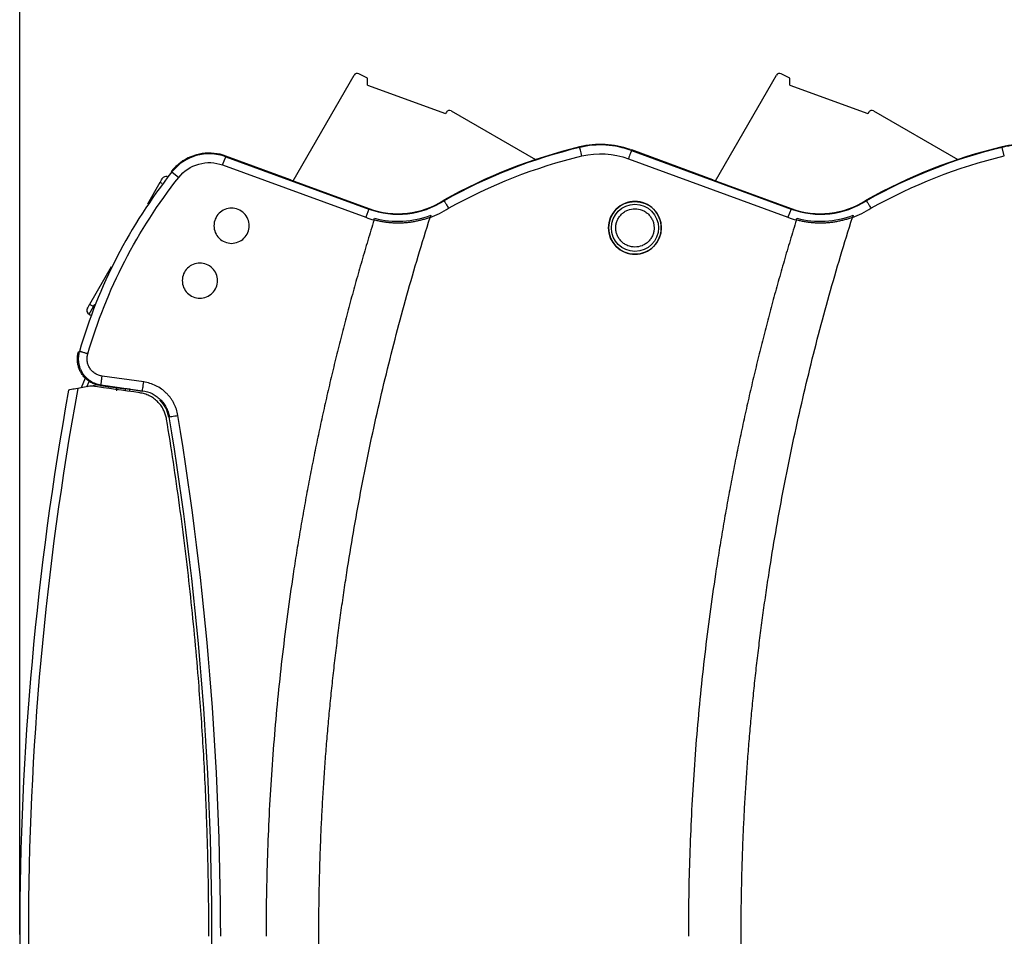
# Model space of a CAD drawing. Header units: millimetres. Extents: x 10 to 410, y 10 to 314.
# Tile 11 of 30: x 160 to 216, y 117 to 169. Entities that reach past the tile are written whole.
import ezdxf

# ---------------------------------------------------------------- set-up
doc = ezdxf.new("R2010")
doc.units = ezdxf.units.MM
doc.header["$LTSCALE"] = 1.5
doc.layers.add('DIMENSIONS', color=140, linetype='Continuous', lineweight=25)
doc.styles.add('SLDTEXTSTYLE0', font='TXT', dxfattribs={"width": 0.7})
doc.dimstyles.new('SLDDIMSTYLE2', dxfattribs={"dimtxt": 3.237012, "dimasz": 4.953, "dimexe": 0, "dimexo": 0.0625, "dimgap": 0.809253, "dimtad": 0, "dimtih": 1, "dimtoh": 1, "dimrnd": 1e-09, "dimzin": 4, "dimdsep": 46, "dimtxsty": 'SLDTEXTSTYLE0', "dimsah": 1, "dimcen": 0.09, "dimadec": 0, "dimazin": 1, "dimtfac": 1, "dimtofl": 0, "dimtmove": 0, "dimatfit": 3, "dimfxl": 0, "dimfrac": 2, "dimtolj": 1, "dimtzin": 12, "dimarcsym": 0})

# ---------------------------------------------------------------- blocks, each defined once
blk = doc.blocks.new('_D_4')
at = {"layer": 'DIMENSIONS'}
for p, q in [((160.336, 118.854), (160.336, 185.634)), ((275.336, 141.063), (275.336, 185.634)), ((160.336, 180.872), (210.21, 180.872)), ((214.596, 180.872), (213.509, 180.872)), ((213.509, 180.872), (213.509, 175.727)), ((224.215, 180.872), (225.302, 180.872)), ((225.302, 180.872), (225.302, 175.727)), ((275.336, 180.872), (228.602, 180.872)), ((213.509, 175.727), (214.596, 175.727)), ((225.302, 175.727), (224.215, 175.727))]:
    blk.add_line(p, q, dxfattribs=at)
for points in [[(160.336, 180.872), (165.289, 180.11), (165.289, 181.634)], [(275.336, 180.872), (270.383, 181.634), (270.383, 180.11)]]:
    blk.add_solid(points, dxfattribs=at)
at = {"layer": 'DIMENSIONS', "char_height": 3.175, "attachment_point": 1, "style": 'SLDTEXTSTYLE0'}
for s, insert in [('115.0', (213.25, 185.689)), ('4.53', (214.596, 179.82))]:
    blk.add_mtext(s, dxfattribs=dict(at, insert=insert))

msp = doc.modelspace()

# ---------------------------------------------------------------- linework, layer by layer
for p, q in [((175.869, 159.767), (179.337, 165.772)), ((180.098, 165.591), (179.602, 165.849)), ((199.869, 159.767), (203.337, 165.772)), ((204.098, 165.591), (203.602, 165.849)), ((180.098, 165.198), (180.098, 165.591)), ((180.098, 165.198), (184.538, 163.582)), ((204.098, 165.198), (204.098, 165.591)), ((204.098, 165.198), (208.538, 163.582)), ((184.588, 163.668), (184.538, 163.582)), ((184.862, 163.742), (189.655, 160.974)), ((208.588, 163.668), (208.538, 163.582)), ((208.862, 163.742), (213.655, 160.974)), ((172.042, 161.135), (172.055, 161.173)), ((175.731, 159.828), (172.055, 161.173)), ((192.165, 161.664), (192.158, 161.693)), ((192.165, 161.664), (192.158, 161.693)), ((195.02, 161.541), (195.027, 161.55)), ((195.027, 161.55), (195.115, 161.518)), ((195.027, 161.55), (195.115, 161.518)), ((195.115, 161.518), (195.1, 161.48)), ((195.115, 161.518), (195.1, 161.48)), ((195.1, 161.48), (204.17, 158.161)), ((195.1, 161.48), (204.17, 158.161)), ((199.727, 159.83), (195.115, 161.518)), ((216.174, 161.666), (216.167, 161.696)), ((216.291, 161.181), (216.174, 161.666)), ((171.87, 160.666), (172.042, 161.135)), ((171.87, 160.666), (179.998, 157.692)), ((172.042, 161.135), (180.17, 158.161)), ((172.042, 161.135), (180.17, 158.161)), ((194.925, 161.012), (203.998, 157.692)), ((168.985, 160.271), (169.377, 159.961)), ((168.309, 159.672), (167.593, 158.433)), ((168.424, 159.606), (168.309, 159.672)), ((175.728, 159.818), (175.731, 159.828)), ((175.728, 159.818), (180.18, 158.189)), ((199.727, 159.83), (199.723, 159.82)), ((199.723, 159.82), (204.18, 158.189)), ((184.439, 158.66), (184.455, 158.634)), ((184.439, 158.66), (184.455, 158.634)), ((208.439, 158.66), (208.455, 158.634)), ((208.439, 158.66), (208.455, 158.634)), ((180.17, 158.161), (179.998, 157.692)), ((180.17, 158.161), (179.998, 157.692)), ((180.17, 158.161), (180.18, 158.189)), ((180.17, 158.161), (180.18, 158.189)), ((204.17, 158.161), (203.998, 157.692)), ((204.17, 158.161), (203.998, 157.692)), ((204.17, 158.161), (204.18, 158.189)), ((204.17, 158.161), (204.18, 158.189)), ((165.542, 154.881), (164.309, 152.744)), ((164.275, 152.186), (164.525, 152.619)), ((164.525, 152.619), (164.309, 152.744)), ((164.525, 152.619), (164.599, 152.746)), ((164.544, 152.608), (164.525, 152.619)), ((164.275, 152.186), (164.364, 152.135)), ((163.673, 150.042), (163.726, 150.077)), ((163.673, 150.042), (163.726, 150.077)), ((164.065, 148.557), (163.831, 148.005)), ((164.155, 148.062), (164.288, 148.374)), ((167.381, 148.338), (165.025, 148.669)), ((164.781, 148.173), (164.412, 148.108)), ((164.955, 148.174), (164.904, 148.14)), ((164.904, 148.14), (166.336, 147.939)), ((164.904, 148.14), (166.336, 147.939)), ((164.955, 148.174), (167.312, 147.843)), ((165.836, 148.01), (165.836, 147.839)), ((166.336, 147.939), (166.341, 147.945)), ((166.336, 147.939), (166.341, 147.945)), ((166.341, 147.837), (166.341, 147.945)), ((166.341, 147.837), (166.341, 147.945)), ((166.591, 147.922), (167.292, 147.823)), ((166.591, 147.801), (166.591, 147.922))]:
    msp.add_line(p, q)
for radius in [1.5, 1.339]:
    msp.add_circle((195.3, 157.093), radius)
for centre, radius, start, end in [((179.51, 165.672), 0.2, 62.5, 150), ((203.51, 165.672), 0.2, 62.5, 150), ((184.762, 163.568), 0.2, 60, 150), ((208.762, 163.568), 0.2, 60, 150), ((193.336, 156.845), 4.99, 70.2661, 103.6509), ((193.336, 156.845), 4.959, 69.1613, 103.6513), ((217.336, 156.845), 4.99, 70.2661, 103.5399), ((217.336, 156.845), 4.959, 69.1613, 103.5399), ((171.111, 158.591), 2.709, 69.9021, 141.6732), ((171.111, 158.591), 2.75, 69.9021, 126.6704), ((199.236, 132.345), 30.19, 103.5583, 119.3476), ((199.236, 132.345), 30.16, 103.5583, 119.3459), ((223.236, 132.345), 30.19, 103.5399, 119.3473), ((223.236, 132.345), 30.16, 103.5399, 119.3457), ((171.111, 158.591), 2.75, 126.6704, 140.4649), ((192.488, 141.692), 29.959, 141.6732, 163.7465), ((171.111, 158.591), 2.75, 140.4649, 141.6732), ((168.65, 159.764), 0.25, 72.8465, 150), ((181.836, 162.713), 4.847, 249.9021, 302.7071), ((181.836, 162.713), 4.817, 249.9021, 302.7176), ((205.836, 162.713), 4.847, 249.9021, 302.708), ((205.836, 162.713), 4.817, 249.9021, 302.7192), ((164.4, 152.402), 0.25, 150, 240), ((334.836, 116.845), 174.5, 169.75553, 190.17571), ((334.836, 116.845), 174.009, 169.69586, 190.19948), ((-9.718, 116.845), 180.975, 350.61489, 9.38511)]:
    msp.add_arc(centre, radius, start, end)
for points, knots in [([(169.468, 160.796), (169.514, 160.829), (169.604, 160.894), (169.748, 160.981), (169.896, 161.06), (170.102, 161.154), (170.374, 161.248), (170.713, 161.319), (171.059, 161.348), (171.401, 161.332), (171.737, 161.278), (171.949, 161.208), (172.055, 161.173)], [0, 0, 0, 0, 0.061629, 0.123051, 0.184497, 0.246196, 0.373032, 0.500056, 0.626892, 0.753917, 0.876912, 1, 1, 1, 1]), ([(192.283, 161.179), (192.253, 161.302), (192.223, 161.424), (192.18, 161.602), (192.167, 161.658), (192.165, 161.664)], [0, 0, 0, 0, 0.5, 0.5, 1, 1, 1, 1]), ([(192.283, 161.179), (192.253, 161.302), (192.223, 161.424), (192.18, 161.602), (192.167, 161.658), (192.165, 161.664)], [0, 0, 0, 0, 0.5, 0.5, 1, 1, 1, 1]), ([(195.1, 161.48), (195.097, 161.474), (195.077, 161.421), (195.013, 161.249), (194.969, 161.131), (194.925, 161.012)], [0, 0, 0, 0, 0.5, 0.5, 1, 1, 1, 1]), ([(195.1, 161.48), (195.097, 161.474), (195.077, 161.421), (195.013, 161.249), (194.969, 161.131), (194.925, 161.012)], [0, 0, 0, 0, 0.5, 0.5, 1, 1, 1, 1]), ([(169.377, 159.961), (169.665, 160.326), (170.062, 160.591), (170.957, 160.844), (171.433, 160.826), (171.87, 160.666)], [0, 0, 0, 0, 0.5, 0.5, 1, 1, 1, 1]), ([(169.377, 159.961), (169.665, 160.326), (170.062, 160.591), (170.957, 160.844), (171.433, 160.826), (171.87, 160.666)], [0, 0, 0, 0, 0.5, 0.5, 1, 1, 1, 1]), ([(168.309, 159.672), (168.342, 159.73), (168.374, 159.785), (168.421, 159.866), (168.434, 159.889), (168.434, 159.889)], [0, 0, 0, 0, 0.5, 0.5, 1, 1, 1, 1]), ([(184.455, 158.634), (184.456, 158.632), (184.458, 158.628), (184.47, 158.61), (184.488, 158.58), (184.515, 158.535), (184.552, 158.474), (184.597, 158.397), (184.652, 158.306), (184.691, 158.24), (184.712, 158.206)], [0, 0, 0, 0, 0.093035, 0.19521, 0.306523, 0.42697, 0.556547, 0.695249, 0.843068, 1, 1, 1, 1]), ([(184.455, 158.634), (184.456, 158.632), (184.458, 158.628), (184.47, 158.61), (184.488, 158.58), (184.515, 158.535), (184.552, 158.474), (184.597, 158.397), (184.652, 158.306), (184.691, 158.24), (184.712, 158.206)], [0, 0, 0, 0, 0.093035, 0.19521, 0.306523, 0.42697, 0.556547, 0.695249, 0.843068, 1, 1, 1, 1]), ([(196.8, 157.093), (196.8, 157.289), (196.761, 157.485), (196.611, 157.848), (196.5, 158.015), (196.222, 158.292), (196.056, 158.404), (195.693, 158.554), (195.497, 158.593), (195.104, 158.593), (194.908, 158.554), (194.545, 158.404), (194.379, 158.292), (194.101, 158.015), (193.99, 157.848), (193.839, 157.485), (193.8, 157.289), (193.8, 157.093)], [0, 0, 0, 0, 0.125, 0.125, 0.25, 0.25, 0.375, 0.375, 0.5, 0.5, 0.625, 0.625, 0.75, 0.75, 0.875, 0.875, 1, 1, 1, 1]), ([(208.455, 158.634), (208.456, 158.633), (208.458, 158.629), (208.469, 158.611), (208.487, 158.582), (208.513, 158.538), (208.55, 158.477), (208.596, 158.4), (208.651, 158.308), (208.691, 158.241), (208.712, 158.206)], [0, 0, 0, 0, 0.090056, 0.190106, 0.300145, 0.420171, 0.550175, 0.690154, 0.840098, 1, 1, 1, 1]), ([(208.455, 158.634), (208.456, 158.633), (208.458, 158.629), (208.469, 158.611), (208.487, 158.582), (208.513, 158.538), (208.55, 158.477), (208.596, 158.4), (208.651, 158.308), (208.691, 158.241), (208.712, 158.206)], [0, 0, 0, 0, 0.090056, 0.190106, 0.300145, 0.420171, 0.550175, 0.690154, 0.840098, 1, 1, 1, 1]), ([(173.375, 157.214), (173.375, 157.476), (173.267, 157.736), (172.897, 158.107), (172.636, 158.214), (172.113, 158.214), (171.853, 158.107), (171.482, 157.736), (171.375, 157.476), (171.375, 157.214)], [0, 0, 0, 0, 0.25, 0.25, 0.5, 0.5, 0.75, 0.75, 1, 1, 1, 1]), ([(180.503, 157.638), (181.027, 157.5), (181.573, 157.444), (182.656, 157.502), (183.193, 157.616), (183.7, 157.808)], [0, 0, 0, 0, 0.5, 0.5, 1, 1, 1, 1]), ([(180.503, 157.638), (181.027, 157.5), (181.573, 157.444), (182.656, 157.502), (183.193, 157.616), (183.7, 157.808)], [0, 0, 0, 0, 0.5, 0.5, 1, 1, 1, 1]), ([(194.211, 157.093), (194.212, 157.127), (194.214, 157.196), (194.229, 157.297), (194.253, 157.397), (194.299, 157.532), (194.383, 157.695), (194.525, 157.868), (194.698, 158.01), (194.952, 158.141), (195.3, 158.209), (195.649, 158.141), (195.903, 158.01), (196.076, 157.868), (196.218, 157.695), (196.317, 157.502), (196.379, 157.298), (196.386, 157.161), (196.39, 157.093)], [0, 0, 0, 0, 0.030169, 0.060087, 0.090024, 0.12025, 0.185232, 0.25037, 0.315352, 0.38049, 0.500065, 0.619641, 0.684622, 0.749761, 0.814742, 0.87988, 0.939902, 1, 1, 1, 1]), ([(194.211, 157.093), (194.212, 157.127), (194.214, 157.196), (194.229, 157.297), (194.253, 157.397), (194.299, 157.532), (194.383, 157.695), (194.525, 157.868), (194.698, 158.01), (194.952, 158.141), (195.3, 158.209), (195.649, 158.141), (195.903, 158.01), (196.076, 157.868), (196.218, 157.695), (196.317, 157.502), (196.379, 157.298), (196.386, 157.161), (196.39, 157.093)], [0, 0, 0, 0, 0.030169, 0.060087, 0.090024, 0.12025, 0.185232, 0.25037, 0.315352, 0.38049, 0.500065, 0.619641, 0.684622, 0.749761, 0.814742, 0.87988, 0.939902, 1, 1, 1, 1]), ([(204.503, 157.638), (205.027, 157.5), (205.573, 157.444), (206.656, 157.502), (207.193, 157.616), (207.7, 157.808)], [0, 0, 0, 0, 0.5, 0.5, 1, 1, 1, 1]), ([(204.503, 157.638), (205.027, 157.5), (205.573, 157.444), (206.656, 157.502), (207.193, 157.616), (207.7, 157.808)], [0, 0, 0, 0, 0.5, 0.5, 1, 1, 1, 1]), ([(180.473, 157.543), (180.355, 157.155), (180.117, 156.379), (179.774, 155.211), (179.441, 154.041), (179.119, 152.869), (178.807, 151.695), (178.505, 150.518), (178.214, 149.339), (177.933, 148.158), (177.663, 146.975), (177.403, 145.789), (177.154, 144.601), (176.915, 143.41), (176.686, 142.218), (176.468, 141.023), (176.261, 139.825), (176.063, 138.626), (175.822, 137.068), (175.549, 135.152), (175.263, 132.875), (175.015, 130.594), (174.806, 128.31), (174.635, 126.024), (174.501, 123.733), (174.406, 121.44), (174.347, 119.144), (174.339, 117.611), (174.336, 116.845)], [0, 0, 0, 0, 0.029475, 0.058931, 0.08837, 0.117794, 0.147206, 0.176607, 0.206, 0.235388, 0.264772, 0.294156, 0.32354, 0.352928, 0.382321, 0.411723, 0.441135, 0.470559, 0.499999, 0.555591, 0.611137, 0.666655, 0.722158, 0.777663, 0.833184, 0.888737, 0.944337, 1, 1, 1, 1]), ([(177.336, 116.845), (177.336, 117.23), (177.338, 118), (177.354, 119.154), (177.378, 120.308), (177.413, 121.461), (177.457, 122.613), (177.511, 123.764), (177.575, 124.914), (177.649, 126.063), (177.732, 127.212), (177.826, 128.36), (177.929, 129.506), (178.042, 130.652), (178.164, 131.798), (178.297, 132.942), (178.439, 134.085), (178.591, 135.228), (178.753, 136.37), (178.982, 137.89), (179.293, 139.787), (179.703, 142.055), (180.153, 144.315), (180.641, 146.566), (181.167, 148.808), (181.732, 151.042), (182.335, 153.267), (182.975, 155.484), (183.433, 156.953), (183.662, 157.688)], [0, 0, 0, 0, 0.027843, 0.055667, 0.083475, 0.111268, 0.139049, 0.16682, 0.194583, 0.222339, 0.250092, 0.277842, 0.305592, 0.333343, 0.361099, 0.388861, 0.41663, 0.44441, 0.472201, 0.500007, 0.555601, 0.611147, 0.666662, 0.722162, 0.777663, 0.833181, 0.888732, 0.944333, 1, 1, 1, 1]), ([(183.662, 157.688), (183.587, 157.662), (183.439, 157.61), (183.213, 157.544), (182.987, 157.488), (182.761, 157.441), (182.534, 157.406), (182.307, 157.38), (182.079, 157.364), (181.851, 157.359), (181.622, 157.364), (181.393, 157.379), (181.163, 157.404), (180.933, 157.44), (180.703, 157.485), (180.55, 157.524), (180.473, 157.543)], [0, 0, 0, 0, 0.073209, 0.145605, 0.217317, 0.288475, 0.359217, 0.429678, 0.5, 0.570322, 0.640783, 0.711525, 0.782683, 0.854395, 0.926791, 1, 1, 1, 1]), ([(204.473, 157.543), (204.355, 157.155), (204.117, 156.379), (203.774, 155.211), (203.441, 154.041), (203.119, 152.869), (202.807, 151.695), (202.505, 150.518), (202.214, 149.339), (201.933, 148.158), (201.663, 146.975), (201.403, 145.789), (201.154, 144.601), (200.915, 143.41), (200.686, 142.218), (200.468, 141.023), (200.261, 139.825), (200.063, 138.626), (199.822, 137.068), (199.549, 135.152), (199.263, 132.875), (199.015, 130.594), (198.806, 128.31), (198.635, 126.024), (198.501, 123.733), (198.406, 121.44), (198.347, 119.144), (198.339, 117.611), (198.336, 116.845)], [0, 0, 0, 0, 0.029475, 0.058931, 0.08837, 0.117794, 0.147206, 0.176607, 0.206, 0.235388, 0.264772, 0.294156, 0.32354, 0.352928, 0.382321, 0.411723, 0.441135, 0.470559, 0.499999, 0.555591, 0.611137, 0.666655, 0.722158, 0.777663, 0.833184, 0.888737, 0.944337, 1, 1, 1, 1]), ([(201.336, 116.845), (201.336, 117.23), (201.338, 118), (201.354, 119.154), (201.378, 120.308), (201.413, 121.461), (201.457, 122.613), (201.511, 123.764), (201.575, 124.914), (201.649, 126.063), (201.732, 127.212), (201.826, 128.36), (201.929, 129.506), (202.042, 130.652), (202.164, 131.798), (202.297, 132.942), (202.439, 134.085), (202.591, 135.228), (202.753, 136.37), (202.982, 137.89), (203.293, 139.787), (203.703, 142.055), (204.153, 144.315), (204.641, 146.566), (205.167, 148.808), (205.732, 151.042), (206.335, 153.267), (206.975, 155.484), (207.433, 156.953), (207.662, 157.688)], [0, 0, 0, 0, 0.027843, 0.055667, 0.083475, 0.111268, 0.139049, 0.16682, 0.194583, 0.222339, 0.250092, 0.277842, 0.305592, 0.333343, 0.361099, 0.388861, 0.41663, 0.44441, 0.472201, 0.500007, 0.555601, 0.611147, 0.666662, 0.722162, 0.777663, 0.833181, 0.888732, 0.944333, 1, 1, 1, 1]), ([(207.662, 157.688), (207.587, 157.662), (207.439, 157.61), (207.213, 157.544), (206.987, 157.488), (206.761, 157.441), (206.534, 157.406), (206.307, 157.38), (206.079, 157.364), (205.851, 157.359), (205.622, 157.364), (205.393, 157.379), (205.163, 157.404), (204.933, 157.44), (204.703, 157.485), (204.55, 157.524), (204.473, 157.543)], [0, 0, 0, 0, 0.073209, 0.145605, 0.217317, 0.288475, 0.359217, 0.429678, 0.5, 0.570322, 0.640783, 0.711525, 0.782683, 0.854395, 0.926791, 1, 1, 1, 1]), ([(171.375, 157.214), (171.375, 156.953), (171.482, 156.692), (171.853, 156.322), (172.113, 156.214), (172.636, 156.214), (172.897, 156.322), (173.267, 156.692), (173.375, 156.953), (173.375, 157.214)], [0, 0, 0, 0, 0.25, 0.25, 0.5, 0.5, 0.75, 0.75, 1, 1, 1, 1]), ([(193.8, 157.093), (193.8, 156.896), (193.839, 156.7), (193.99, 156.337), (194.101, 156.171), (194.379, 155.893), (194.545, 155.782), (194.908, 155.632), (195.104, 155.593), (195.497, 155.593), (195.693, 155.632), (196.056, 155.782), (196.222, 155.893), (196.5, 156.171), (196.611, 156.337), (196.761, 156.7), (196.8, 156.896), (196.8, 157.093)], [0, 0, 0, 0, 0.125, 0.125, 0.25, 0.25, 0.375, 0.375, 0.5, 0.5, 0.625, 0.625, 0.75, 0.75, 0.875, 0.875, 1, 1, 1, 1]), ([(196.39, 157.093), (196.389, 157.058), (196.387, 156.99), (196.372, 156.888), (196.348, 156.789), (196.302, 156.654), (196.218, 156.49), (196.076, 156.317), (195.903, 156.176), (195.649, 156.044), (195.3, 155.977), (194.952, 156.044), (194.698, 156.176), (194.525, 156.317), (194.383, 156.49), (194.284, 156.684), (194.222, 156.887), (194.215, 157.024), (194.211, 157.093)], [0, 0, 0, 0, 0.0301688, 0.060087, 0.0900244, 0.1202504, 0.1852318, 0.2503701, 0.3153515, 0.3804899, 0.5000655, 0.619641, 0.6846224, 0.7497607, 0.8147421, 0.8798805, 0.939902, 1, 1, 1, 1]), ([(196.39, 157.093), (196.389, 157.058), (196.387, 156.99), (196.372, 156.888), (196.348, 156.789), (196.302, 156.654), (196.218, 156.49), (196.076, 156.317), (195.903, 156.176), (195.649, 156.044), (195.3, 155.977), (194.952, 156.044), (194.698, 156.176), (194.525, 156.317), (194.383, 156.49), (194.284, 156.684), (194.222, 156.887), (194.215, 157.024), (194.211, 157.093)], [0, 0, 0, 0, 0.030169, 0.060087, 0.090024, 0.12025, 0.185232, 0.25037, 0.315352, 0.38049, 0.500065, 0.619641, 0.684622, 0.749761, 0.814742, 0.87988, 0.939902, 1, 1, 1, 1]), ([(171.575, 154.097), (171.575, 154.358), (171.467, 154.619), (171.097, 154.989), (170.836, 155.097), (170.313, 155.097), (170.053, 154.989), (169.682, 154.619), (169.575, 154.358), (169.575, 154.097)], [0, 0, 0, 0, 0.25, 0.25, 0.5, 0.5, 0.75, 0.75, 1, 1, 1, 1]), ([(169.575, 154.097), (169.575, 153.835), (169.682, 153.575), (170.053, 153.204), (170.313, 153.097), (170.836, 153.097), (171.097, 153.204), (171.467, 153.575), (171.575, 153.835), (171.575, 154.097)], [0, 0, 0, 0, 0.25, 0.25, 0.5, 0.5, 0.75, 0.75, 1, 1, 1, 1]), ([(164.184, 152.527), (164.184, 152.527), (164.197, 152.55), (164.244, 152.631), (164.276, 152.686), (164.309, 152.744)], [0, 0, 0, 0, 0.5, 0.5, 1, 1, 1, 1]), ([(164.904, 148.14), (164.863, 148.147), (164.782, 148.161), (164.663, 148.194), (164.548, 148.235), (164.439, 148.285), (164.335, 148.342), (164.238, 148.406), (164.147, 148.477), (164.063, 148.554), (163.986, 148.635), (163.917, 148.72), (163.836, 148.835), (163.753, 148.985), (163.678, 149.177), (163.629, 149.383), (163.61, 149.6), (163.62, 149.822), (163.655, 149.968), (163.673, 150.042)], [0, 0, 0, 0, 0.048669, 0.096699, 0.144089, 0.190833, 0.236931, 0.282388, 0.327212, 0.371403, 0.414957, 0.457869, 0.500139, 0.578166, 0.658315, 0.74056, 0.824911, 0.911398, 1, 1, 1, 1]), ([(164.904, 148.14), (164.863, 148.147), (164.782, 148.161), (164.663, 148.194), (164.548, 148.235), (164.439, 148.285), (164.335, 148.342), (164.238, 148.406), (164.147, 148.477), (164.063, 148.554), (163.986, 148.635), (163.917, 148.72), (163.836, 148.835), (163.753, 148.985), (163.678, 149.177), (163.629, 149.383), (163.61, 149.6), (163.62, 149.822), (163.655, 149.968), (163.673, 150.042)], [0, 0, 0, 0, 0.048669, 0.096699, 0.144089, 0.190833, 0.236931, 0.282388, 0.327212, 0.371403, 0.414957, 0.457869, 0.500139, 0.578166, 0.658315, 0.74056, 0.824911, 0.911398, 1, 1, 1, 1]), ([(163.726, 150.077), (163.696, 149.975), (163.659, 149.762), (163.671, 149.439), (163.738, 149.179), (163.824, 148.982), (163.904, 148.843), (163.998, 148.713), (164.143, 148.553), (164.352, 148.386), (164.642, 148.242), (164.85, 148.189), (164.955, 148.174)], [0, 0, 0, 0, 0.000213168, 0.000426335, 0.000639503, 0.000746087, 0.00085267, 0.000959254, 0.001065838, 0.001279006, 0.001492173, 0.00170534, 0.00170534, 0.00170534, 0.00170534]), ([(163.726, 150.077), (163.696, 149.975), (163.659, 149.762), (163.671, 149.439), (163.738, 149.179), (163.824, 148.982), (163.904, 148.843), (163.998, 148.713), (164.143, 148.553), (164.352, 148.386), (164.642, 148.242), (164.85, 148.189), (164.955, 148.174)], [0, 0, 0, 0, 0.000213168, 0.000426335, 0.000639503, 0.000746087, 0.00085267, 0.000959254, 0.001065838, 0.001279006, 0.001492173, 0.00170534, 0.00170534, 0.00170534, 0.00170534]), ([(164.205, 149.937), (164.15, 149.953), (164.061, 149.979), (163.949, 150.012), (163.873, 150.034), (163.81, 150.053), (163.764, 150.066), (163.735, 150.074), (163.727, 150.077), (163.726, 150.077)], [-0.000007, -0.000007, -0.000007, -0.000007, 0.249988, 0.37499, 0.499993, 0.624995, 0.749998, 0.875, 1.000003, 1.000003, 1.000003, 1.000003]), ([(164.205, 149.937), (164.15, 149.953), (164.061, 149.979), (163.949, 150.012), (163.873, 150.034), (163.81, 150.053), (163.764, 150.066), (163.735, 150.074), (163.727, 150.077), (163.726, 150.077)], [-0.000007, -0.000007, -0.000007, -0.000007, 0.249988, 0.37499, 0.499993, 0.624995, 0.749998, 0.875, 1.000003, 1.000003, 1.000003, 1.000003]), ([(165.025, 148.669), (164.954, 148.679), (164.815, 148.714), (164.622, 148.81), (164.483, 148.921), (164.386, 149.028), (164.323, 149.114), (164.27, 149.207), (164.213, 149.338), (164.168, 149.512), (164.16, 149.727), (164.185, 149.869), (164.205, 149.937)], [0, 0, 0, 0, 0.000213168, 0.000426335, 0.000639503, 0.000746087, 0.00085267, 0.000959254, 0.001065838, 0.001279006, 0.001492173, 0.001705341, 0.001705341, 0.001705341, 0.001705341]), ([(165.025, 148.669), (164.954, 148.679), (164.815, 148.714), (164.622, 148.81), (164.483, 148.921), (164.386, 149.028), (164.323, 149.114), (164.27, 149.207), (164.213, 149.338), (164.168, 149.512), (164.16, 149.727), (164.185, 149.869), (164.205, 149.937)], [0, 0, 0, 0, 0.000213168, 0.000426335, 0.000639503, 0.000746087, 0.00085267, 0.000959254, 0.001065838, 0.001279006, 0.001492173, 0.001705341, 0.001705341, 0.001705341, 0.001705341]), ([(164.955, 148.174), (164.956, 148.176), (164.957, 148.184), (164.961, 148.213), (164.968, 148.261), (164.977, 148.326), (164.988, 148.404), (165.004, 148.521), (165.017, 148.612), (165.025, 148.669)], [-0.000007, -0.000007, -0.000007, -0.000007, 0.124996, 0.249998, 0.375001, 0.500003, 0.625006, 0.750008, 1.000004, 1.000004, 1.000004, 1.000004]), ([(164.955, 148.174), (164.956, 148.176), (164.957, 148.184), (164.961, 148.213), (164.968, 148.261), (164.977, 148.326), (164.988, 148.404), (165.004, 148.521), (165.017, 148.612), (165.025, 148.669)], [-0.000007, -0.000007, -0.000007, -0.000007, 0.124996, 0.249998, 0.375001, 0.500003, 0.625006, 0.750008, 1.000004, 1.000004, 1.000004, 1.000004]), ([(167.312, 147.843), (167.313, 147.85), (167.321, 147.906), (167.346, 148.088), (167.364, 148.212), (167.381, 148.338)], [0, 0, 0, 0, 0.5, 0.5, 1, 1, 1, 1]), ([(167.312, 147.843), (167.313, 147.85), (167.321, 147.906), (167.346, 148.088), (167.364, 148.212), (167.381, 148.338)], [0, 0, 0, 0, 0.5, 0.5, 1, 1, 1, 1]), ([(169.328, 146.438), (169.308, 146.558), (169.264, 146.735), (169.179, 146.96), (169.101, 147.125), (169.01, 147.284), (168.908, 147.434), (168.794, 147.575), (168.627, 147.752), (168.393, 147.946), (167.975, 148.194), (167.623, 148.304), (167.381, 148.338)], [0, 0, 0, 0, 0.000361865, 0.000542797, 0.00072373, 0.000904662, 0.001085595, 0.001266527, 0.001447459, 0.001809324, 0.002171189, 0.002894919, 0.002894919, 0.002894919, 0.002894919]), ([(169.328, 146.438), (169.308, 146.558), (169.264, 146.735), (169.179, 146.96), (169.101, 147.125), (169.01, 147.284), (168.908, 147.434), (168.794, 147.575), (168.627, 147.752), (168.393, 147.946), (167.975, 148.194), (167.623, 148.304), (167.381, 148.338)], [0, 0, 0, 0, 0.000361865, 0.000542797, 0.00072373, 0.000904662, 0.001085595, 0.001266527, 0.001447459, 0.001809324, 0.002171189, 0.002894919, 0.002894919, 0.002894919, 0.002894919]), ([(163.633, 147.97), (163.5, 147.947), (163.371, 147.924), (163.177, 147.89), (163.117, 147.879), (163.117, 147.879)], [0, 0, 0, 0, 0.5, 0.5, 1, 1, 1, 1]), ([(165.357, 147.975), (165.358, 147.98), (165.366, 148.032), (165.398, 148.076), (165.428, 148.116)], [0, 0, 0, 0, 0.09439, 1, 1, 1, 1]), ([(166.591, 147.922), (166.575, 147.924), (166.545, 147.928), (166.5, 147.934), (166.46, 147.938), (166.425, 147.941), (166.396, 147.944), (166.373, 147.946), (166.356, 147.946), (166.345, 147.946), (166.343, 147.945), (166.341, 147.945)], [0, 0, 0, 0, 0.12438, 0.24535, 0.362944, 0.477201, 0.58816, 0.695868, 0.800374, 0.901731, 1, 1, 1, 1]), ([(166.591, 147.922), (166.575, 147.924), (166.545, 147.928), (166.5, 147.934), (166.46, 147.938), (166.425, 147.941), (166.396, 147.944), (166.373, 147.946), (166.356, 147.946), (166.345, 147.946), (166.343, 147.945), (166.341, 147.945)], [0, 0, 0, 0, 0.12438, 0.24535, 0.362944, 0.477201, 0.58816, 0.695868, 0.800374, 0.901731, 1, 1, 1, 1]), ([(167.312, 147.843), (167.501, 147.817), (167.777, 147.731), (168.104, 147.537), (168.287, 147.385), (168.418, 147.247), (168.507, 147.136), (168.587, 147.019), (168.658, 146.895), (168.719, 146.766), (168.785, 146.589), (168.82, 146.451), (168.835, 146.356)], [0, 0, 0, 0, 0.00072373, 0.001085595, 0.001447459, 0.001628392, 0.001809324, 0.001990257, 0.002171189, 0.002352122, 0.002533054, 0.002894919, 0.002894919, 0.002894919, 0.002894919]), ([(167.312, 147.843), (167.501, 147.817), (167.777, 147.731), (168.104, 147.537), (168.287, 147.385), (168.418, 147.247), (168.507, 147.136), (168.587, 147.019), (168.658, 146.895), (168.719, 146.766), (168.785, 146.589), (168.82, 146.451), (168.835, 146.356)], [0, 0, 0, 0, 0.00072373, 0.001085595, 0.001447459, 0.001628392, 0.001809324, 0.001990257, 0.002171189, 0.002352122, 0.002533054, 0.002894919, 0.002894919, 0.002894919, 0.002894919]), ([(168.681, 146.232), (168.674, 146.27), (168.66, 146.345), (168.63, 146.457), (168.594, 146.566), (168.55, 146.673), (168.475, 146.827), (168.355, 147.019), (168.167, 147.232), (167.947, 147.417), (167.739, 147.54), (167.564, 147.616), (167.431, 147.663), (167.294, 147.699), (167.202, 147.715), (167.156, 147.722)], [0, 0, 0, 0, 0.050465, 0.100811, 0.151252, 0.202002, 0.253271, 0.375506, 0.498728, 0.625948, 0.752598, 0.814861, 0.876763, 0.938224, 1, 1, 1, 1]), ([(168.816, 146.336), (168.771, 146.518), (168.681, 146.885), (168.434, 147.171), (168.309, 147.315)], [0, 0, 0, 0, 0.495367, 1, 1, 1, 1]), ([(168.816, 146.336), (168.771, 146.518), (168.681, 146.885), (168.434, 147.171), (168.309, 147.315)], [0, 0, 0, 0, 0.4953671, 1, 1, 1, 1]), ([(171.086, 116.845), (171.085, 117.251), (171.083, 118.064), (171.07, 119.283), (171.05, 120.502), (171.021, 121.721), (170.984, 122.94), (170.908, 124.979), (170.763, 127.836), (170.531, 131.106), (170.278, 133.969), (170.028, 136.427), (169.744, 138.88), (169.426, 141.331), (169.075, 143.783), (168.813, 145.415), (168.681, 146.232)], [0, 0, 0, 0, 0.041311, 0.082605, 0.123894, 0.165192, 0.20651, 0.247862, 0.37253, 0.497275, 0.581021, 0.664659, 0.748284, 0.831989, 0.915864, 1, 1, 1, 1]), ([(168.835, 146.356), (168.838, 146.357), (168.864, 146.361), (168.979, 146.38), (169.15, 146.408), (169.271, 146.428), (169.328, 146.438)], [0.0000038, 0.0000038, 0.0000038, 0.0000038, 0.2500665, 0.5001292, 0.7501919, 1.0000009, 1.0000009, 1.0000009, 1.0000009]), ([(168.835, 146.356), (168.838, 146.357), (168.864, 146.361), (168.979, 146.38), (169.15, 146.408), (169.271, 146.428), (169.328, 146.438)], [0.0000038, 0.0000038, 0.0000038, 0.0000038, 0.2500665, 0.5001292, 0.7501919, 1.0000009, 1.0000009, 1.0000009, 1.0000009]), ([(183.662, 76.001), (183.547, 76.369), (183.316, 77.103), (182.981, 78.208), (182.655, 79.315), (182.339, 80.424), (182.033, 81.536), (181.736, 82.649), (181.449, 83.765), (181.172, 84.882), (180.904, 86.002), (180.646, 87.124), (180.397, 88.249), (180.158, 89.375), (179.928, 90.504), (179.708, 91.635), (179.498, 92.768), (179.297, 93.903), (179.106, 95.04), (178.865, 96.559), (178.586, 98.46), (178.292, 100.747), (178.037, 103.036), (177.821, 105.329), (177.644, 107.626), (177.506, 109.926), (177.408, 112.229), (177.347, 114.536), (177.339, 116.075), (177.336, 116.845)], [0, 0, 0, 0, 0.027841, 0.055665, 0.083471, 0.111264, 0.139044, 0.166815, 0.194577, 0.222332, 0.250084, 0.277834, 0.305583, 0.333335, 0.36109, 0.388852, 0.416621, 0.444401, 0.472192, 0.499998, 0.555592, 0.611138, 0.666654, 0.722154, 0.777656, 0.833175, 0.888728, 0.944331, 1, 1, 1, 1]), ([(207.662, 76.001), (207.547, 76.369), (207.316, 77.103), (206.981, 78.208), (206.655, 79.315), (206.339, 80.424), (206.033, 81.536), (205.736, 82.649), (205.449, 83.765), (205.172, 84.882), (204.904, 86.002), (204.646, 87.124), (204.397, 88.249), (204.158, 89.375), (203.928, 90.504), (203.708, 91.635), (203.498, 92.768), (203.297, 93.903), (203.106, 95.04), (202.865, 96.559), (202.586, 98.46), (202.292, 100.747), (202.037, 103.036), (201.821, 105.329), (201.644, 107.626), (201.506, 109.926), (201.408, 112.229), (201.347, 114.536), (201.339, 116.075), (201.336, 116.845)], [0, 0, 0, 0, 0.027841, 0.055665, 0.083471, 0.111264, 0.139044, 0.166815, 0.194577, 0.222332, 0.250084, 0.277834, 0.305583, 0.333335, 0.36109, 0.388852, 0.416621, 0.444401, 0.472192, 0.499998, 0.555592, 0.611138, 0.666654, 0.722154, 0.777656, 0.833175, 0.888728, 0.944331, 1, 1, 1, 1])]:
    msp.add_open_spline(points, degree=3, knots=knots)
for points in [[(184.712, 158.206), (187.087, 159.54), (189.635, 160.54), (192.283, 161.179)], [(184.712, 158.206), (187.087, 159.54), (189.635, 160.54), (192.283, 161.179)], [(192.283, 161.179), (193.16, 161.392), (194.082, 161.334), (194.925, 161.012)], [(192.283, 161.179), (193.16, 161.392), (194.082, 161.334), (194.925, 161.012)], [(208.712, 158.206), (211.09, 159.541), (213.64, 160.542), (216.291, 161.181)], [(208.712, 158.206), (211.09, 159.541), (213.64, 160.542), (216.291, 161.181)], [(168.99, 160.341), (168.977, 160.326), (168.965, 160.311), (168.953, 160.296)], [(164.205, 149.937), (165.267, 153.581), (167.023, 156.984), (169.377, 159.961)], [(164.205, 149.937), (165.267, 153.581), (167.023, 156.984), (169.377, 159.961)], [(183.662, 157.688), (184.03, 157.822), (184.382, 157.996), (184.712, 158.206)], [(183.662, 157.688), (184.03, 157.822), (184.382, 157.996), (184.712, 158.206)], [(183.7, 157.808), (183.688, 157.769), (183.675, 157.728), (183.662, 157.688)], [(183.7, 157.808), (183.688, 157.769), (183.675, 157.728), (183.662, 157.688)], [(207.662, 157.688), (208.03, 157.822), (208.382, 157.996), (208.712, 158.206)], [(207.662, 157.688), (208.03, 157.822), (208.382, 157.996), (208.712, 158.206)], [(207.7, 157.808), (207.688, 157.769), (207.675, 157.728), (207.662, 157.688)], [(207.7, 157.808), (207.688, 157.769), (207.675, 157.728), (207.662, 157.688)], [(179.998, 157.692), (180.154, 157.635), (180.312, 157.585), (180.473, 157.543)], [(179.998, 157.692), (180.154, 157.635), (180.312, 157.585), (180.473, 157.543)], [(180.473, 157.543), (180.483, 157.575), (180.493, 157.607), (180.503, 157.638)], [(180.473, 157.543), (180.483, 157.575), (180.493, 157.607), (180.503, 157.638)], [(203.998, 157.692), (204.154, 157.635), (204.312, 157.585), (204.473, 157.543)], [(203.998, 157.692), (204.154, 157.635), (204.312, 157.585), (204.473, 157.543)], [(204.473, 157.543), (204.483, 157.575), (204.493, 157.607), (204.503, 157.638)], [(204.473, 157.543), (204.483, 157.575), (204.493, 157.607), (204.503, 157.638)], [(164.412, 148.108), (164.153, 148.062), (163.893, 148.016), (163.633, 147.97)], [(167.156, 147.722), (166.241, 147.851), (165.327, 147.98), (164.412, 148.108)], [(171.757, 116.845), (171.757, 126.76), (170.945, 136.656), (169.328, 146.438)], [(171.757, 116.845), (171.757, 126.76), (170.945, 136.656), (169.328, 146.438)]]:
    msp.add_open_spline(points, degree=3)
at = {"layer": 'DIMENSIONS'}
msp.add_line((160.336, 116.949), (160.336, 145.832), dxfattribs=at)

# ---------------------------------------------------------------- dimensions: what is measured, and where the dimension line sits
dim = msp.add_linear_dim(base=(275.336, 180.872), p1=(160.336, 116.949), p2=(275.336, 139.158), dimstyle='SLDDIMSTYLE2', dxfattribs=at)
dim.commit()
dim.dimension.update_dxf_attribs({"geometry": '_D_4', "text_midpoint": (219.406, 180.872), "dimtype": 160})

doc.saveas('drawing.dxf')
